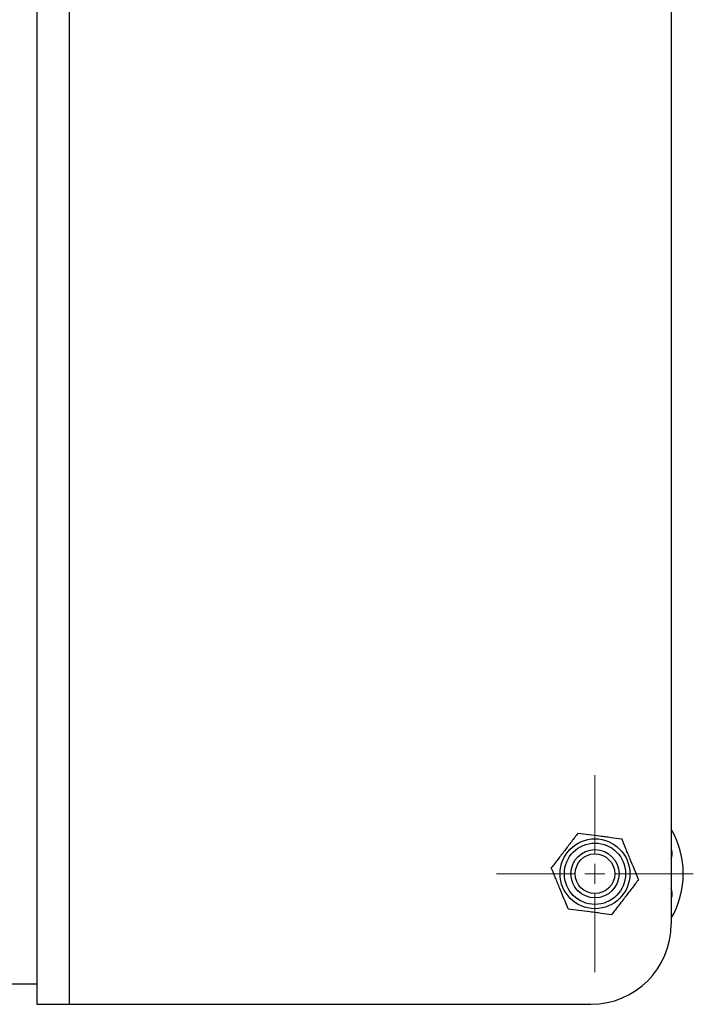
# Model space of a CAD drawing. Header units: millimetres. Extents: x 19 to 1021, y 5 to 745.
# Tile 6 of 7: x 854 to 1021, y 253 to 499. Entities that reach past the tile are written whole.
import ezdxf

# ---------------------------------------------------------------- set-up
doc = ezdxf.new("R2010")
doc.units = ezdxf.units.MM

# ---------------------------------------------------------------- blocks, each defined once
blk = doc.blocks.new('SW_CENTERMARKSYMBOL_1')
at = {"color": 0, "linetype": 'Continuous', "lineweight": 18}
for p, q in [((0, 5), (0, 24.5)), ((0, 0), (0, 2.5)), ((-5, 0), (-24.5, 0)), ((0, 0), (-2.5, 0)), ((0, 0), (0, -2.5)), ((0, 0), (2.5, 0)), ((5, 0), (24.5, 0)), ((0, -5), (0, -24.5))]:
    blk.add_line(p, q, dxfattribs=at)

msp = doc.modelspace()

# ---------------------------------------------------------------- linework, layer by layer
at = {"color": 7, "linetype": 'Continuous', "lineweight": 25}
for p, q in [((857.86, 578.42), (857.86, 253.42)), ((865.86, 578.42), (865.86, 253.42)), ((1015.86, 558.42), (1015.86, 273.42)), ((1015.98, 291.79), (1015.86, 292.16)), ((1015.86, 279.67), (1015.98, 280.04)), ((857.86, 258.42), (830.05, 258.42)), ((857.86, 253.42), (865.86, 253.42)), ((865.86, 253.42), (995.86, 253.42))]:
    msp.add_line(p, q, dxfattribs=at)
at = {"color": 8, "linetype": 'Continuous', "lineweight": 25}
for p, q in [((1015.86, 291.75), (1015.98, 291.79)), ((1015.86, 280.08), (1015.98, 280.04))]:
    msp.add_line(p, q, dxfattribs=at)
at = {"color": 7, "linetype": 'Continuous', "lineweight": 25}
for radius in [8.7, 7.63, 6, 4.93]:
    msp.add_circle((996.86, 285.92), radius, dxfattribs=at)
for centre, radius, start, end in [((996.86, 285.92), 22, 329.7274, 30.2726), ((1013.13, 290.86), 3, 335.6028, 18), ((1013.13, 280.97), 3, 342, 24.3972), ((995.86, 273.42), 20, 270, 0)]:
    msp.add_arc(centre, radius, start, end, dxfattribs=at)
for points in [[(992.66, 296.05), (992.11, 295.34), (991.57, 294.62), (990.46, 293.18), (989.9, 292.45), (989.05, 291.34), (988.76, 290.96), (988.2, 290.23), (987.92, 289.86), (987.08, 288.77), (986.53, 288.06), (985.99, 287.35)], [(992.66, 296.05), (993.55, 295.93), (994.44, 295.82), (996.25, 295.58), (997.16, 295.46), (998.55, 295.28), (999.01, 295.22), (999.93, 295.1), (1000.39, 295.04), (1001.75, 294.86), (1002.65, 294.74), (1003.54, 294.62)], [(1007.74, 284.49), (1007.4, 285.31), (1007.05, 286.16), (1006.34, 287.85), (1005.99, 288.7), (1005.46, 289.99), (1005.28, 290.42), (1004.92, 291.28), (1004.75, 291.71), (1004.22, 292.97), (1003.88, 293.8), (1003.54, 294.62)], [(990.19, 277.21), (989.85, 278.04), (989.5, 278.88), (988.79, 280.57), (988.44, 281.42), (987.91, 282.71), (987.73, 283.14), (987.37, 284), (987.2, 284.43), (986.67, 285.7), (986.32, 286.53), (985.99, 287.35)], [(1007.74, 284.49), (1007.19, 283.78), (1006.64, 283.06), (1005.54, 281.62), (1004.97, 280.89), (1004.12, 279.78), (1003.84, 279.4), (1003.27, 278.67), (1002.99, 278.3), (1002.16, 277.21), (1001.61, 276.5), (1001.06, 275.78)], [(990.19, 277.21), (991.08, 277.1), (991.97, 276.98), (993.78, 276.74), (994.69, 276.62), (996.08, 276.44), (996.54, 276.38), (997.46, 276.26), (997.92, 276.2), (999.28, 276.02), (1000.17, 275.9), (1001.06, 275.78)]]:
    msp.add_open_spline(points, degree=3, knots=[0, 0, 0, 0, 0.25, 0.25, 0.5, 0.5, 0.625, 0.625, 0.75, 0.75, 1, 1, 1, 1], dxfattribs=at)

# ---------------------------------------------------------------- block references
at = {"color": 7, "linetype": 'Continuous', "lineweight": 18}
msp.add_blockref('SW_CENTERMARKSYMBOL_1', (996.86, 285.92), dxfattribs=at)

doc.saveas('drawing.dxf')
